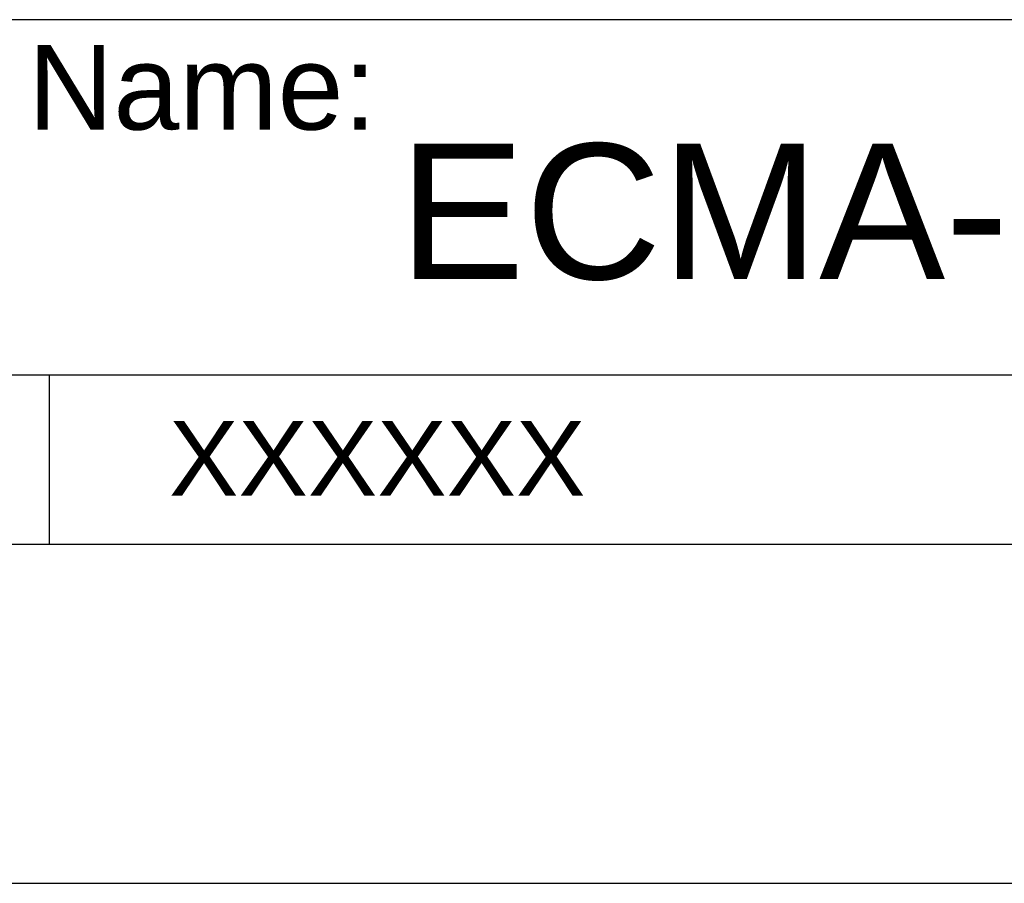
# Model space of a CAD drawing. Extents: x -54 to 576, y -100 to 345.
# Tile 10 of 18: x 355 to 398, y -100 to -62. Entities that reach past the tile are written whole.
import ezdxf

# ---------------------------------------------------------------- set-up
doc = ezdxf.new("R2010")
doc.units = 0
doc.header["$LTSCALE"] = 23.1
doc.header["$MEASUREMENT"] = 0
doc.layers.add('DIM', color=6, linetype='CONTINUOUS')
doc.layers.add('DRAWING FRAME', color=1, linetype='CONTINUOUS')
doc.styles.add('ARIAL', font='ARIAL.TTF')

msp = doc.modelspace()

# ---------------------------------------------------------------- linework, layer by layer
at = {"layer": 'DRAWING FRAME', "color": 3}
for p, q in [((561.31044, -62.12146), (333.31044, -62.12146)), ((549.31044, -77.87146), (333.31044, -77.87146)), ((418.81044, -77.87146), (355.81044, -77.87146)), ((355.81044, -77.87146), (355.81044, -85.37146)), ((561.31044, -85.37146), (-38.68956, -85.37146))]:
    msp.add_line(p, q, dxfattribs=at)
at = {"layer": 'DRAWING FRAME', "color": 4}
msp.add_line((-53.68956, -100.37146), (576.31044, -100.37146), dxfattribs=at)

# ---------------------------------------------------------------- texts
at = {"layer": 'DIM', "style": 'ARIAL'}
for s, height, p in [('ECMA-C  0401  S', 6, (371.29521, -73.61275)), ('XXXXXX', 3.3, (361.1203, -83.20185)), ('XXXXXX', 3.3, (361.1203, -83.20185))]:
    msp.add_text(s, height=height, dxfattribs=at).set_placement(p)
at = {"layer": 'DRAWING FRAME', "color": 1, "style": 'ARIAL'}
msp.add_text('Drawing Name:', height=3.75, dxfattribs=at).set_placement((334.20595, -66.98953))

doc.saveas('drawing.dxf')
